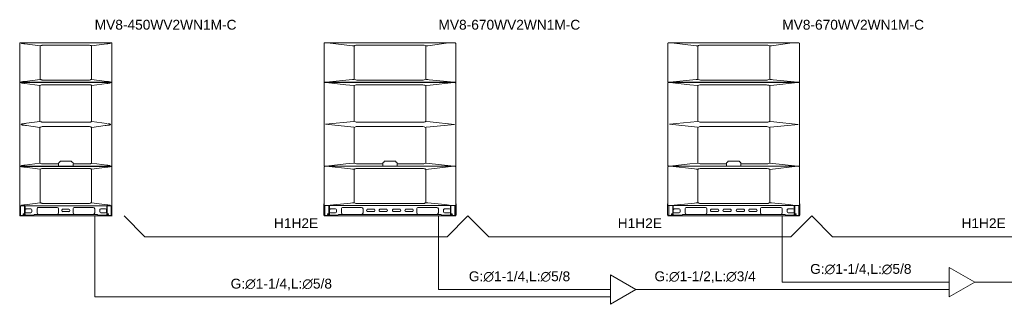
# Model space of a CAD drawing. Header units: millimetres. Extents: x -11664 to 30758, y -32204 to 1096.
# Tile 2 of 15: x -11664 to -1639, y -1800 to 1096. Entities that reach past the tile are written whole.
import ezdxf

# ---------------------------------------------------------------- set-up
doc = ezdxf.new("R2010")
doc.units = ezdxf.units.MM
for name, color, linetype, lineweight in [('CONDENSADORA_PAVIMENTO_SUPERIOR_dwg', 8, 'Continuous', 18), ('EQUIPMENT', 7, 'Continuous', 18), ('H1H2E', 7, 'Continuous', 18), ('PIPE_VRF', 7, 'Continuous', 18), ('TFR-TRI', 7, 'Continuous', 18)]:
    doc.layers.add(name, color=color, linetype=linetype, lineweight=lineweight)
doc.styles.add('Arial', font='arial.ttf', dxfattribs={"height": 100})

# ---------------------------------------------------------------- blocks, each defined once
blk = doc.blocks.new('CONDENSADORA_PAVIMENTO_SUPERIOR_dwg_ODU-V8_20-26HP_-1129953-15 - FLUXOGRAMA PAVIMENTO SUPERIOR')
at = {"layer": 'EQUIPMENT'}
for centre, major_axis, start_param, end_param in [((-5058, 854), (-6, 0), 4.712369, 6.283185), ((-4724, 767), (70.9, 0), 1.561787, 2.097453), ((-4064, 765), (73.4, 0), 1.05364, 1.570796), ((-3730, 854), (6, 0), 0, 1.570796), ((-5058, 465), (6, 0), 3.141593, 4.712369), ((-5058, 451), (-6, 0), 4.712369, 6.283185), ((-4723, 554), (73.1, 0), 4.193769, 4.713386), ((-4719, 339), (95.3, 0), 1.570796, 2.008205), ((-4070, 330), (104, 0), 1.15313, 1.570796), ((-4063, 551), (69.8, 0), 4.699036, 5.242873), ((-3730, 465), (6, 0), 4.712429, 6.283185), ((-3730, 451), (6, 0), 0, 1.570796), ((-4726, 122), (68.3, 0), 4.190649, 4.655802), ((-4730, -46), (55, 0), 1.570796, 2.150019), ((-4062, 123), (69.5, 0), 4.628119, 5.23279), ((-4068, -87), (95.6, 0), 1.134739, 1.570796), ((-4723, -300), (72.3, 0), 4.185927, 4.5568), ((-4048, -342), (-28.6, 0), 1.570796, 2.342965), ((-4722, -491), (74.4, 0), 1.667231, 2.093976), ((-4063, -489), (71.6, 0), 1.047198, 1.577238), ((-3730, -790), (6, 0), 5.105104, 6.283185), ((-4619, -844), (12.5, 0), 1.570796, 4.712389), ((-4559, -844), (12.5, 0), 4.712389, 7.853982), ((-4492, -844), (12.5, 0), 1.570796, 4.712389), ((-4432, -844), (12.5, 0), 4.712389, 7.853982), ((-4356, -844), (12.5, 0), 1.570796, 4.712389), ((-4296, -844), (12.5, 0), 4.712389, 7.853982), ((-4229, -844), (12.5, 0), 1.570796, 4.712389), ((-4169, -844), (12.5, 0), 4.712389, 7.853982)]:
    blk.add_ellipse(centre, major_axis=major_axis, ratio=0.999899, start_param=start_param, end_param=end_param, dxfattribs=at)
at = {"layer": 'TFR-TRI'}
for p, q in [((-5064, 465), (-5064, 854)), ((-5058, 860), (-3730, 860)), ((-4760, 829), (-4760, 490)), ((-4723, 838), (-4064, 838)), ((-4028, 490), (-4028, 829)), ((-3724, 854), (-3724, 465)), ((-3730, 459), (-5058, 459)), ((-5058, 457), (-3730, 457)), ((-4760, 425), (-4760, 63)), ((-4723, 481), (-4064, 481)), ((-4719, 434), (-4068, 434)), ((-4028, 63), (-4028, 425)), ((-3724, 453), (-3724, 463)), ((-4760, 0), (-4760, -362)), ((-4730, 9), (-4068, 9)), ((-4068, 54), (-4729, 54)), ((-4028, -362), (-4028, 0)), ((-4467, -371), (-4734, -371)), ((-4048, -370), (-4320, -371)), ((-4026, -364), (-3745, -394)), ((-3724, -399), (-3724, -390)), ((-4760, -427), (-4760, -765)), ((-4730, -417), (-4064, -417)), ((-5066, -779), (-5064, -776)), ((-5056, -898), (-5056, -796)), ((-5015, -898), (-5015, -796)), ((-5009, -893), (-5009, -796)), ((-3779, -893), (-3779, -796)), ((-3773, -796), (-3773, -898)), ((-3732, -898), (-3732, -796)), ((-3724, -777), (-3722, -779)), ((-5064, -892), (-5066, -890)), ((-5026, -881), (-5023, -881)), ((-5023, -888), (-5026, -888)), ((-5014, -900), (-5014, -897)), ((-4930, -894), (-5011, -894)), ((-5009, -840), (-5009, -860)), ((-4949, -830), (-4999, -830)), ((-4999, -870), (-4949, -870)), ((-4939, -860), (-4939, -840)), ((-4920, -889), (-4928, -893)), ((-4888, -830), (-4888, -870)), ((-4683, -815), (-4873, -815)), ((-4873, -885), (-4683, -885)), ((-4668, -870), (-4668, -830)), ((-4559, -832), (-4619, -832)), ((-4619, -857), (-4559, -857)), ((-4432, -832), (-4492, -832)), ((-4492, -857), (-4432, -857)), ((-4296, -832), (-4356, -832)), ((-4356, -857), (-4296, -857)), ((-4169, -832), (-4229, -832)), ((-4229, -857), (-4169, -857)), ((-4121, -830), (-4121, -870)), ((-3916, -815), (-4106, -815)), ((-4106, -885), (-3916, -885)), ((-3901, -870), (-3901, -830)), ((-3861, -893), (-3869, -889)), ((-3778, -894), (-3858, -894)), ((-3849, -840), (-3849, -860)), ((-3789, -830), (-3839, -830)), ((-3839, -870), (-3789, -870)), ((-3779, -860), (-3779, -840)), ((-3775, -897), (-3775, -900)), ((-3775, -898), (-3724, -898)), ((-3765, -881), (-3762, -881)), ((-3762, -888), (-3765, -888)), ((-3722, -890), (-3724, -892))]:
    blk.add_line(p, q, dxfattribs=at)
at = {"layer": 'TFR-TRI', "flags": 128}
for points in [[(-5029, 860), (-4777, 832), (-4761, 830)], [(-4026, 830), (-4010, 832), (-3799, 860)], [(-3724, 451), (-3724, -388), (-3724, -390), (-3725, -392), (-3727, -393), (-3730, -394), (-5058, -394), (-5060, -393), (-5062, -392), (-5063, -390), (-5064, -388), (-5064, 451)], [(-5045, 459), (-4777, 487), (-4761, 489)], [(-5043, 457), (-4842, 434), (-4762, 427)], [(-4026, 489), (-4010, 487), (-3994, 486), (-3741, 459)], [(-4026, 427), (-3986, 431), (-3743, 457)], [(-4762, 2), (-5049, 32), (-4762, 61)], [(-4026, 61), (-3986, 58), (-3738, 31)], [(-3738, 31), (-3738, 31), (-3986, 5), (-4026, 2)], [(-3727, -796), (-5058, -796), (-5060, -796), (-5062, -795), (-5063, -793), (-5064, -790), (-5064, -401), (-5063, -399), (-5062, -397), (-5060, -396), (-5058, -395), (-3730, -395), (-3727, -396), (-3725, -397), (-3724, -399), (-3724, -401), (-3724, -790)], [(-5042, -394), (-4842, -371), (-4762, -364)], [(-5042, -395), (-4794, -422), (-4777, -424), (-4761, -425)], [(-4467, -366), (-4467, -365), (-4467, -365), (-4467, -364), (-4467, -364), (-4467, -363), (-4466, -363), (-4466, -363), (-4466, -362), (-4457, -354), (-4449, -345), (-4448, -345), (-4448, -345), (-4447, -344), (-4447, -344), (-4447, -344), (-4446, -344), (-4446, -344), (-4445, -344), (-4432, -344), (-4342, -344), (-4340, -344), (-4339, -345), (-4330, -354), (-4322, -362), (-4321, -363), (-4321, -363), (-4321, -363), (-4321, -364), (-4320, -364), (-4320, -365), (-4320, -365), (-4320, -366), (-4320, -390), (-4320, -391), (-4320, -391), (-4320, -391), (-4320, -391), (-4320, -391), (-4320, -391), (-4320, -391), (-4320, -391), (-4320, -391), (-4320, -391), (-4320, -392), (-4320, -392), (-4320, -392)], [(-4467, -366), (-4467, -385), (-4467, -386), (-4467, -387), (-4467, -388), (-4467, -389), (-4467, -390), (-4467, -391), (-4467, -391), (-4467, -391), (-4467, -391), (-4467, -391), (-4467, -391), (-4467, -391), (-4467, -391), (-4467, -391), (-4467, -391), (-4467, -392), (-4467, -392), (-4467, -392)], [(-4467, -392), (-4467, -392), (-4467, -392), (-4467, -392), (-4467, -392), (-4467, -393), (-4467, -393), (-4466, -393), (-4466, -393), (-4466, -393), (-4466, -393), (-4465, -393), (-4465, -394), (-4464, -394), (-4464, -394), (-4464, -394), (-4464, -394), (-4324, -394), (-4324, -394), (-4324, -394), (-4323, -394), (-4323, -394), (-4322, -393), (-4322, -393), (-4321, -393), (-4321, -393), (-4321, -393), (-4321, -393), (-4321, -393), (-4320, -392), (-4320, -392), (-4320, -392), (-4320, -392), (-4320, -392)], [(-4464, -394), (-4465, -394), (-4465, -394), (-4465, -394), (-4465, -394), (-4466, -394)], [(-4249, -394), (-4322, -394), (-4322, -394), (-4322, -394), (-4323, -394), (-4323, -394), (-4323, -394)], [(-4028, -765), (-4028, -427), (-3745, -395)], [(-5067, -888), (-5067, -782), (-5067, -780), (-5067, -780)], [(-5035, -796), (-4794, -770), (-4777, -768), (-4761, -766)], [(-3769, -796), (-3835, -785), (-4010, -768), (-4026, -766), (-4026, -766), (-4027, -766), (-4028, -767), (-4029, -767), (-4029, -767), (-4029, -767), (-4034, -769), (-4039, -771), (-4043, -773), (-4048, -774), (-4053, -774), (-4058, -775), (-4061, -775), (-4064, -775), (-4730, -775), (-4736, -774), (-4743, -773), (-4749, -771), (-4754, -769), (-4758, -767), (-4759, -767), (-4761, -766), (-4761, -766), (-4761, -766)], [(-3724, -899), (-3724, -898), (-3724, -793)], [(-3721, -780), (-3721, -780), (-3721, -887)], [(-5064, -899), (-5064, -898), (-5014, -898)], [(-3726, -900), (-3728, -900), (-3728, -900), (-3729, -900), (-3730, -900), (-3732, -900), (-3733, -900), (-3733, -900), (-3735, -900), (-3775, -900), (-5063, -900)], [(-4917, -889), (-4917, -887), (-4917, -886), (-3871, -886), (-3871, -887), (-3871, -889)], [(-3721, -886), (-3721, -888), (-3721, -888)]]:
    blk.add_lwpolyline(points, dxfattribs=at)
at = {"layer": 'TFR-TRI'}
for centre, major_axis, start_param, end_param in [((-5065, -780), (2, 0), 2.356194, 3.141593), ((-5065, -776), (1, 0), 5.497787, 6.283185), ((-3723, -780), (2, 0), 0, 0.785398), ((-5065, -888), (2, 0), 3.141593, 3.926991), ((-5065, -892), (1, 0), 0, 0.785398), ((-5063, -899), (1.5, 0), 3.141593, 4.712389), ((-5026, -884), (3.5, 0), 1.570796, 4.712389), ((-5023, -884), (3.5, 0), 4.712389, 7.853982), ((-5011, -897), (3, 0), 1.570796, 3.141593), ((-4999, -840), (10, 0), 1.570796, 3.141593), ((-4999, -860), (10, 0), 3.141593, 4.712389), ((-4949, -840), (10, 0), 0, 1.570796), ((-4949, -860), (10, 0), 4.712389, 6.283185), ((-4930, -889), (5, 0), 4.712389, 5.176037), ((-4917, -894), (5, 0), 1.570796, 2.034444), ((-4873, -830), (15, 0), 1.570796, 3.141593), ((-4873, -870), (15, 0), 3.141593, 4.712389), ((-4683, -830), (15, 0), 0, 1.570796), ((-4683, -870), (15, 0), 4.712389, 6.283185), ((-4106, -830), (15, 0), 1.570796, 3.141593), ((-4106, -870), (15, 0), 3.141593, 4.712389), ((-3916, -830), (15, 0), 0, 1.570796), ((-3916, -870), (15, 0), 4.712389, 6.283185), ((-3871, -894), (5, 0), 1.107149, 1.570796), ((-3858, -889), (5, 0), 4.248741, 4.712389), ((-3839, -840), (10, 0), 1.570796, 3.141593), ((-3839, -860), (10, 0), 3.141593, 4.712389), ((-3789, -840), (10, 0), 0, 1.570796), ((-3789, -860), (10, 0), 4.712389, 6.283185), ((-3778, -897), (3, 0), 0, 1.570796), ((-3765, -884), (3.5, 0), 1.570796, 4.712389), ((-3762, -884), (3.5, 0), 4.712389, 7.853982), ((-3726, -899), (1.5, 0), 4.712389, 6.283185), ((-3723, -892), (1, 0), 2.356194, 3.141593), ((-3723, -888), (2, 0), 5.497787, 6.283185)]:
    blk.add_ellipse(centre, major_axis=major_axis, ratio=0.999899, start_param=start_param, end_param=end_param, dxfattribs=at)
blk = doc.blocks.new('CONDENSADORA_PAVIMENTO_SUPERIOR_dwg_ODU-V8_20-26HP_-1129954-15 - FLUXOGRAMA PAVIMENTO SUPERIOR')
at = {"layer": 'EQUIPMENT'}
for centre, major_axis, start_param, end_param in [((-8558, 854), (6, 0), 1.570776, 3.141593), ((-8224, 767), (70.9, 0), 1.561787, 2.097453), ((-7564, 765), (73.4, 0), 1.05364, 1.570796), ((-7230, 854), (6, 0), 0, 1.570796), ((-8558, 465), (6, 0), 3.141593, 4.712369), ((-8558, 451), (6, 0), 1.570776, 3.141593), ((-8223, 554), (73.1, 0), 4.193769, 4.713386), ((-8219, 339), (95.3, 0), 1.570796, 2.008205), ((-7570, 330), (104, 0), 1.15313, 1.570796), ((-7563, 551), (69.8, 0), 4.699036, 5.242873), ((-7230, 465), (6, 0), 4.712429, 6.283185), ((-7230, 451), (6, 0), 0, 1.570796), ((-8226, 122), (68.3, 0), 4.190649, 4.655802), ((-8230, -46), (55, 0), 1.570796, 2.150019), ((-7562, 123), (69.5, 0), 4.628119, 5.23279), ((-7568, -87), (95.6, 0), 1.134739, 1.570796), ((-8223, -300), (72.3, 0), 4.185927, 4.5568), ((-7548, -342), (-28.6, 0), 1.570796, 2.342965), ((-8222, -491), (74.4, 0), 1.667231, 2.093976), ((-7563, -489), (71.6, 0), 1.047198, 1.577238), ((-7230, -790), (6, 0), 5.105104, 6.283185), ((-8119, -844), (12.5, 0), 1.570796, 4.712389), ((-8059, -844), (12.5, 0), 4.712389, 7.853982), ((-7992, -844), (12.5, 0), 1.570796, 4.712389), ((-7932, -844), (12.5, 0), 4.712389, 7.853982), ((-7856, -844), (12.5, 0), 1.570796, 4.712389), ((-7796, -844), (12.5, 0), 4.712389, 7.853982), ((-7729, -844), (12.5, 0), 1.570796, 4.712389), ((-7669, -844), (12.5, 0), 4.712389, 7.853982)]:
    blk.add_ellipse(centre, major_axis=major_axis, ratio=0.999899, start_param=start_param, end_param=end_param, dxfattribs=at)
at = {"layer": 'TFR-TRI'}
for p, q in [((-8564, 465), (-8564, 854)), ((-8558, 860), (-7230, 860)), ((-8260, 829), (-8260, 490)), ((-8223, 838), (-7564, 838)), ((-7528, 490), (-7528, 829)), ((-7224, 854), (-7224, 465)), ((-7230, 459), (-8558, 459)), ((-8558, 457), (-7230, 457)), ((-8260, 425), (-8260, 63)), ((-8223, 481), (-7564, 481)), ((-8219, 434), (-7568, 434)), ((-7528, 63), (-7528, 425)), ((-7224, 453), (-7224, 463)), ((-8260, 0), (-8260, -362)), ((-8230, 9), (-7568, 9)), ((-7568, 54), (-8229, 54)), ((-7528, -362), (-7528, 0)), ((-7967, -371), (-8234, -371)), ((-7548, -370), (-7820, -371)), ((-7526, -364), (-7245, -394)), ((-7224, -399), (-7224, -390)), ((-8260, -427), (-8260, -765)), ((-8230, -417), (-7564, -417)), ((-8566, -779), (-8564, -776)), ((-8556, -898), (-8556, -796)), ((-8515, -898), (-8515, -796)), ((-8509, -893), (-8509, -796)), ((-7279, -893), (-7279, -796)), ((-7273, -796), (-7273, -898)), ((-7232, -898), (-7232, -796)), ((-7224, -777), (-7222, -779)), ((-8564, -892), (-8566, -890)), ((-8526, -881), (-8523, -881)), ((-8523, -888), (-8526, -888)), ((-8514, -900), (-8514, -897)), ((-8430, -894), (-8511, -894)), ((-8509, -840), (-8509, -860)), ((-8449, -830), (-8499, -830)), ((-8499, -870), (-8449, -870)), ((-8439, -860), (-8439, -840)), ((-8420, -889), (-8428, -893)), ((-8388, -830), (-8388, -870)), ((-8183, -815), (-8373, -815)), ((-8373, -885), (-8183, -885)), ((-8168, -870), (-8168, -830)), ((-8059, -832), (-8119, -832)), ((-8119, -857), (-8059, -857)), ((-7932, -832), (-7992, -832)), ((-7992, -857), (-7932, -857)), ((-7796, -832), (-7856, -832)), ((-7856, -857), (-7796, -857)), ((-7669, -832), (-7729, -832)), ((-7729, -857), (-7669, -857)), ((-7621, -830), (-7621, -870)), ((-7416, -815), (-7606, -815)), ((-7606, -885), (-7416, -885)), ((-7401, -870), (-7401, -830)), ((-7361, -893), (-7369, -889)), ((-7278, -894), (-7358, -894)), ((-7349, -840), (-7349, -860)), ((-7289, -830), (-7339, -830)), ((-7339, -870), (-7289, -870)), ((-7279, -860), (-7279, -840)), ((-7275, -897), (-7275, -900)), ((-7275, -898), (-7224, -898)), ((-7265, -881), (-7262, -881)), ((-7262, -888), (-7265, -888)), ((-7222, -890), (-7224, -892))]:
    blk.add_line(p, q, dxfattribs=at)
at = {"layer": 'TFR-TRI', "flags": 128}
for points in [[(-8529, 860), (-8277, 832), (-8261, 830)], [(-7526, 830), (-7510, 832), (-7299, 860)], [(-7224, 451), (-7224, -388), (-7224, -390), (-7225, -392), (-7227, -393), (-7230, -394), (-8558, -394), (-8560, -393), (-8562, -392), (-8563, -390), (-8564, -388), (-8564, 451)], [(-8545, 459), (-8277, 487), (-8261, 489)], [(-8543, 457), (-8342, 434), (-8262, 427)], [(-7526, 489), (-7510, 487), (-7494, 486), (-7241, 459)], [(-7526, 427), (-7486, 431), (-7243, 457)], [(-8262, 2), (-8549, 32), (-8262, 61)], [(-7526, 61), (-7486, 58), (-7238, 31)], [(-7238, 31), (-7238, 31), (-7486, 5), (-7526, 2)], [(-7227, -796), (-8558, -796), (-8560, -796), (-8562, -795), (-8563, -793), (-8564, -790), (-8564, -401), (-8563, -399), (-8562, -397), (-8560, -396), (-8558, -395), (-7230, -395), (-7227, -396), (-7225, -397), (-7224, -399), (-7224, -401), (-7224, -790)], [(-8542, -394), (-8342, -371), (-8262, -364)], [(-8542, -395), (-8294, -422), (-8277, -424), (-8261, -425)], [(-7967, -366), (-7967, -365), (-7967, -365), (-7967, -364), (-7967, -364), (-7967, -363), (-7966, -363), (-7966, -363), (-7966, -362), (-7957, -354), (-7949, -345), (-7948, -345), (-7948, -345), (-7947, -344), (-7947, -344), (-7947, -344), (-7946, -344), (-7946, -344), (-7945, -344), (-7932, -344), (-7842, -344), (-7840, -344), (-7839, -345), (-7830, -354), (-7822, -362), (-7821, -363), (-7821, -363), (-7821, -363), (-7821, -364), (-7820, -364), (-7820, -365), (-7820, -365), (-7820, -366), (-7820, -390), (-7820, -391), (-7820, -391), (-7820, -391), (-7820, -391), (-7820, -391), (-7820, -391), (-7820, -391), (-7820, -391), (-7820, -391), (-7820, -391), (-7820, -392), (-7820, -392), (-7820, -392)], [(-7967, -366), (-7967, -385), (-7967, -386), (-7967, -387), (-7967, -388), (-7967, -389), (-7967, -390), (-7967, -391), (-7967, -391), (-7967, -391), (-7967, -391), (-7967, -391), (-7967, -391), (-7967, -391), (-7967, -391), (-7967, -391), (-7967, -391), (-7967, -392), (-7967, -392), (-7967, -392)], [(-7967, -392), (-7967, -392), (-7967, -392), (-7967, -392), (-7967, -392), (-7967, -393), (-7967, -393), (-7966, -393), (-7966, -393), (-7966, -393), (-7966, -393), (-7965, -393), (-7965, -394), (-7964, -394), (-7964, -394), (-7964, -394), (-7964, -394), (-7824, -394), (-7824, -394), (-7824, -394), (-7823, -394), (-7823, -394), (-7822, -393), (-7822, -393), (-7821, -393), (-7821, -393), (-7821, -393), (-7821, -393), (-7821, -393), (-7820, -392), (-7820, -392), (-7820, -392), (-7820, -392), (-7820, -392)], [(-7964, -394), (-7965, -394), (-7965, -394), (-7965, -394), (-7965, -394), (-7966, -394)], [(-7749, -394), (-7822, -394), (-7822, -394), (-7822, -394), (-7823, -394), (-7823, -394), (-7823, -394)], [(-7528, -765), (-7528, -427), (-7245, -395)], [(-8567, -888), (-8567, -782), (-8567, -780), (-8567, -780)], [(-8535, -796), (-8294, -770), (-8277, -768), (-8261, -766)], [(-7269, -796), (-7335, -785), (-7510, -768), (-7526, -766), (-7526, -766), (-7527, -766), (-7528, -767), (-7529, -767), (-7529, -767), (-7529, -767), (-7534, -769), (-7539, -771), (-7543, -773), (-7548, -774), (-7553, -774), (-7558, -775), (-7561, -775), (-7564, -775), (-8230, -775), (-8236, -774), (-8243, -773), (-8249, -771), (-8254, -769), (-8258, -767), (-8259, -767), (-8261, -766), (-8261, -766), (-8261, -766)], [(-7224, -899), (-7224, -898), (-7224, -793)], [(-7221, -780), (-7221, -780), (-7221, -887)], [(-8564, -899), (-8564, -898), (-8514, -898)], [(-7226, -900), (-7228, -900), (-7228, -900), (-7229, -900), (-7230, -900), (-7232, -900), (-7233, -900), (-7233, -900), (-7235, -900), (-7275, -900), (-8563, -900)], [(-8417, -889), (-8417, -887), (-8417, -886), (-7371, -886), (-7371, -887), (-7371, -889)], [(-7221, -886), (-7221, -888), (-7221, -888)]]:
    blk.add_lwpolyline(points, dxfattribs=at)
at = {"layer": 'TFR-TRI'}
for centre, major_axis, start_param, end_param in [((-8565, -780), (2, 0), 2.356194, 3.141593), ((-8565, -776), (1, 0), 5.497787, 6.283185), ((-7223, -780), (2, 0), 0, 0.785398), ((-8565, -888), (2, 0), 3.141593, 3.926991), ((-8565, -892), (1, 0), 0, 0.785398), ((-8563, -899), (1.5, 0), 3.141593, 4.712389), ((-8526, -884), (3.5, 0), 1.570796, 4.712389), ((-8523, -884), (3.5, 0), 4.712389, 7.853982), ((-8511, -897), (3, 0), 1.570796, 3.141593), ((-8499, -840), (10, 0), 1.570796, 3.141593), ((-8499, -860), (10, 0), 3.141593, 4.712389), ((-8449, -840), (10, 0), 0, 1.570796), ((-8449, -860), (10, 0), 4.712389, 6.283185), ((-8430, -889), (5, 0), 4.712389, 5.176037), ((-8417, -894), (5, 0), 1.570796, 2.034444), ((-8373, -830), (15, 0), 1.570796, 3.141593), ((-8373, -870), (15, 0), 3.141593, 4.712389), ((-8183, -830), (15, 0), 0, 1.570796), ((-8183, -870), (15, 0), 4.712389, 6.283185), ((-7606, -830), (15, 0), 1.570796, 3.141593), ((-7606, -870), (15, 0), 3.141593, 4.712389), ((-7416, -830), (15, 0), 0, 1.570796), ((-7416, -870), (15, 0), 4.712389, 6.283185), ((-7371, -894), (5, 0), 1.107149, 1.570796), ((-7358, -889), (5, 0), 4.248741, 4.712389), ((-7339, -840), (10, 0), 1.570796, 3.141593), ((-7339, -860), (10, 0), 3.141593, 4.712389), ((-7289, -840), (10, 0), 0, 1.570796), ((-7289, -860), (10, 0), 4.712389, 6.283185), ((-7278, -897), (3, 0), 0, 1.570796), ((-7265, -884), (3.5, 0), 1.570796, 4.712389), ((-7262, -884), (3.5, 0), 4.712389, 7.853982), ((-7226, -899), (1.5, 0), 4.712389, 6.283185), ((-7223, -892), (1, 0), 2.356194, 3.141593), ((-7223, -888), (2, 0), 5.497787, 6.283185)]:
    blk.add_ellipse(centre, major_axis=major_axis, ratio=0.999899, start_param=start_param, end_param=end_param, dxfattribs=at)
blk = doc.blocks.new('CONDENSADORA_PAVIMENTO_SUPERIOR_dwg_ODU-V8_8-18HP_-1129955-15 - FLUXOGRAMA PAVIMENTO SUPERIOR')
at = {"layer": 'TFR-TRI'}
for p, q in [((-11664, 465), (-11664, 854)), ((-11658, 860), (-10730, 860)), ((-11611, 850), (-11456, 829)), ((-11455, 828), (-11455, 490)), ((-10933, 490), (-10933, 828)), ((-10932, 829), (-10777, 850)), ((-10724, 854), (-10724, 465)), ((-10730, 459), (-11658, 459)), ((-11658, 457), (-10730, 457)), ((-11456, 489), (-11611, 469)), ((-11458, 427), (-11611, 447)), ((-11457, 62), (-11457, 426)), ((-10777, 469), (-10932, 489)), ((-10931, 426), (-10931, 62)), ((-10777, 447), (-10930, 427)), ((-11595, 43), (-11458, 61)), ((-11458, 0), (-11594, 19)), ((-10930, 61), (-10777, 40)), ((-10793, 19), (-10930, 0)), ((-11457, -362), (-11457, -1)), ((-10931, -1), (-10931, -362)), ((-11458, -363), (-11611, -384)), ((-11124, -393), (-11263, -393)), ((-11120, -385), (-11120, -372)), ((-10777, -384), (-10930, -363)), ((-11611, -405), (-11456, -426)), ((-11455, -427), (-11455, -765)), ((-10933, -765), (-10933, -427)), ((-10932, -426), (-10777, -405)), ((-11647, -797), (-11658, -797)), ((-11656, -898), (-11656, -797)), ((-11615, -898), (-11615, -796)), ((-11456, -766), (-11611, -787)), ((-11609, -893), (-11609, -796)), ((-10777, -787), (-10932, -766)), ((-10778, -893), (-10778, -796)), ((-10773, -796), (-10773, -898)), ((-10731, -898), (-10731, -797)), ((-11664, -898), (-11613, -898)), ((-11613, -900), (-11613, -897)), ((-11529, -894), (-11610, -894)), ((-11609, -840), (-11609, -860)), ((-11549, -830), (-11599, -830)), ((-11599, -870), (-11549, -870)), ((-11539, -860), (-11539, -840)), ((-11519, -889), (-11527, -893)), ((-11487, -830), (-11487, -870)), ((-11282, -815), (-11472, -815)), ((-11472, -885), (-11282, -885)), ((-11267, -870), (-11267, -830)), ((-11233, -842), (-11233, -847)), ((-11164, -831), (-11223, -831)), ((-11223, -857), (-11164, -857)), ((-11154, -847), (-11154, -842)), ((-11120, -830), (-11120, -870)), ((-10915, -815), (-11105, -815)), ((-11105, -885), (-10915, -885)), ((-10900, -870), (-10900, -830)), ((-10860, -893), (-10868, -889)), ((-10777, -894), (-10858, -894)), ((-10849, -840), (-10849, -860)), ((-10789, -830), (-10839, -830)), ((-10839, -870), (-10789, -870)), ((-10779, -860), (-10779, -840)), ((-10774, -898), (-10774, -900)), ((-10765, -881), (-10762, -881)), ((-10762, -888), (-10765, -888))]:
    blk.add_line(p, q, dxfattribs=at)
at = {"layer": 'TFR-TRI', "flags": 128}
for points in [[(-11664, -899), (-11664, -898), (-11664, -791), (-11664, -402), (-11664, -388), (-11664, 451), (-11664, 465)], [(-10724, 465), (-10724, 451), (-10724, -388), (-10724, -402), (-10724, -791), (-10724, -899)], [(-11124, -394), (-11124, -394), (-11132, -394), (-11256, -394), (-11263, -394), (-11264, -394)], [(-11662, -900), (-11613, -900), (-10725, -900)], [(-11517, -889), (-11517, -886), (-10870, -886), (-10870, -889)], [(-10724, -898), (-10774, -898), (-10774, -897)]]:
    blk.add_lwpolyline(points, dxfattribs=at)
at = {"layer": 'TFR-TRI'}
for centre, major_axis, start_param, end_param in [((-11658, 854), (6, 0), 1.570796, 3.141593), ((-10730, 854), (6, 0), 0, 1.570796), ((-11658, 465), (6, 0), 3.141593, 4.712389), ((-11658, 451), (6, 0), 1.570796, 3.141593), ((-10730, 465), (6, 0), 4.712389, 6.283185), ((-10730, 451), (6, 0), 0, 1.570796), ((-11658, -388), (6, 0), 3.141593, 4.712389), ((-11658, -402), (6, 0), 1.570796, 3.141593), ((-10730, -388), (6, 0), 4.712389, 6.283185), ((-10730, -402), (6, 0), 0, 1.570796), ((-11658, -791), (6, 0), 3.141593, 4.712389), ((-10730, -791), (6, 0), 4.712389, 6.283185), ((-11662, -899), (1.5, 0), 3.141593, 4.712389), ((-11610, -897), (3, 0), 1.570796, 3.141593), ((-11599, -840), (10, 0), 1.570796, 3.141593), ((-11599, -860), (10, 0), 3.141593, 4.712389), ((-11549, -840), (10, 0), 0, 1.570796), ((-11549, -860), (10, 0), 4.712389, 6.283185), ((-11529, -889), (5, 0), 4.712389, 5.176037), ((-11517, -894), (5, 0), 1.570796, 2.034444), ((-11472, -830), (15, 0), 1.570796, 3.141593), ((-11472, -870), (15, 0), 3.141593, 4.712389), ((-11282, -830), (15, 0), 0, 1.570796), ((-11282, -870), (15, 0), 4.712389, 6.283185), ((-11223, -842), (10.5, 0), 1.570796, 3.141593), ((-11223, -847), (10.5, 0), 3.141593, 4.712389), ((-11165, -842), (10.5, 0), 0, 1.570796), ((-11165, -847), (10.5, 0), 4.712389, 6.283185), ((-11105, -830), (15, 0), 1.570796, 3.141593), ((-11105, -870), (15, 0), 3.141593, 4.712389), ((-10915, -830), (15, 0), 0, 1.570796), ((-10915, -870), (15, 0), 4.712389, 6.283185), ((-10870, -894), (5, 0), 1.107149, 1.570796), ((-10858, -889), (5, 0), 4.248741, 4.712389), ((-10839, -840), (10, 0), 1.570796, 3.141593), ((-10839, -860), (10, 0), 3.141593, 4.712389), ((-10789, -840), (10, 0), 0, 1.570796), ((-10789, -860), (10, 0), 4.712389, 6.283185), ((-10777, -897), (3, 0), 0, 1.570796), ((-10765, -884), (-3.5, 0), 4.712389, 7.853982), ((-10762, -884), (-3.5, 0), 1.570796, 4.712389), ((-10725, -899), (1.5, 0), 4.712389, 6.283185)]:
    blk.add_ellipse(centre, major_axis=major_axis, ratio=0.99996, start_param=start_param, end_param=end_param, dxfattribs=at)
for centre, major_axis in [((-11624, -884), (6, 0)), ((-10763, -884), (2.3, 0))]:
    blk.add_ellipse(centre, major_axis=major_axis, ratio=0.99996, dxfattribs=at)
for points, knots in [([(-11611, 850), (-11613, 850), (-11614, 851), (-11620, 851), (-11624, 852), (-11632, 853), (-11636, 854), (-11641, 855), (-11643, 856), (-11645, 857), (-11646, 857), (-11646, 857)], [0, 0, 0, 0, 0.150679, 0.150679, 0.474651, 0.474651, 0.798624, 0.798624, 0.96061, 0.96061, 1, 1, 1, 1]), ([(-11455, 830), (-11454, 830), (-11454, 830), (-11451, 832), (-11448, 833), (-11442, 835), (-11438, 836), (-11432, 837), (-11428, 837), (-11425, 837), (-11425, 837), (-11425, 837)], [0, 0, 0, 0, 0.023853, 0.023853, 0.348705, 0.348705, 0.673556, 0.673556, 0.998408, 0.998408, 1, 1, 1, 1]), ([(-11425, 837), (-11404, 837), (-11383, 837), (-11306, 837), (-11250, 837), (-11138, 837), (-11082, 837), (-11004, 837), (-10984, 837), (-10963, 837)], [0, 0, 0, 0, 0.135735, 0.135735, 0.499966, 0.499966, 0.864198, 0.864198, 1, 1, 1, 1]), ([(-10963, 837), (-10959, 837), (-10956, 837), (-10949, 836), (-10946, 835), (-10939, 833), (-10936, 832), (-10933, 830)], [0, 0, 0, 0, 0.319664, 0.319664, 0.645367, 0.645367, 1, 1, 1, 1]), ([(-10735, 860), (-10742, 857), (-10742, 857), (-10745, 856), (-10747, 855), (-10752, 854), (-10756, 853), (-10764, 852), (-10768, 851), (-10773, 851), (-10775, 850), (-10777, 850)], [0, 0, 0, 0, 0.054566, 0.054566, 0.214372, 0.214372, 0.533983, 0.533983, 0.853595, 0.853595, 1, 1, 1, 1]), ([(-11648, 459), (-11646, 462), (-11645, 462), (-11643, 463), (-11641, 464), (-11635, 465), (-11631, 466), (-11624, 467), (-11620, 467), (-11614, 468), (-11613, 468), (-11611, 468)], [0, 0, 0, 0, 0.053898, 0.053898, 0.213817, 0.213817, 0.533654, 0.533654, 0.853491, 0.853491, 1, 1, 1, 1]), ([(-11648, 457), (-11645, 454), (-11645, 454), (-11642, 453), (-11640, 452), (-11635, 451), (-11631, 450), (-11623, 449), (-11620, 449), (-11614, 448), (-11612, 448), (-11611, 447)], [0, 0, 0, 0, 0.054597, 0.054597, 0.214398, 0.214398, 0.533999, 0.533999, 0.853599, 0.853599, 1, 1, 1, 1]), ([(-11457, 427), (-11452, 429), (-11447, 431), (-11437, 434), (-11432, 434), (-11427, 434), (-11427, 434), (-11427, 434)], [0, 0, 0, 0, 0.489332, 0.489332, 0.998857, 0.998857, 1, 1, 1, 1]), ([(-11425, 481), (-11428, 481), (-11432, 482), (-11438, 483), (-11441, 484), (-11448, 486), (-11451, 487), (-11455, 489)], [0, 0, 0, 0, 0.31985, 0.31985, 0.645608, 0.645608, 1, 1, 1, 1]), ([(-11427, 434), (-11403, 434), (-11379, 434), (-11301, 434), (-11194, 434), (-11086, 434), (-11006, 434), (-10979, 434), (-10953, 434)], [0, 0, 0, 0, 0.152085, 0.152085, 0.491343, 0.8306, 0.8306, 1, 1, 1, 1]), ([(-10963, 481), (-10984, 481), (-11004, 481), (-11082, 481), (-11138, 481), (-11250, 481), (-11306, 481), (-11383, 481), (-11404, 481), (-11425, 481)], [0, 0, 0, 0, 0.135808, 0.135808, 0.500039, 0.500039, 0.864271, 0.864271, 1, 1, 1, 1]), ([(-10933, 489), (-10933, 489), (-10933, 489), (-10936, 487), (-10940, 486), (-10946, 484), (-10949, 483), (-10956, 482), (-10959, 481), (-10963, 481), (-10963, 481), (-10963, 481)], [0, 0, 0, 0, 0.024161, 0.024161, 0.348951, 0.348951, 0.673741, 0.673741, 0.998531, 0.998531, 1, 1, 1, 1]), ([(-10953, 434), (-10948, 434), (-10944, 434), (-10937, 431), (-10934, 429), (-10931, 427)], [0, 0, 0, 0, 0.5356, 0.5356, 1, 1, 1, 1]), ([(-10777, 468), (-10775, 468), (-10773, 468), (-10767, 467), (-10763, 467), (-10756, 465), (-10752, 465), (-10746, 463), (-10744, 463), (-10742, 462), (-10742, 462), (-10739, 459)], [0, 0, 0, 0, 0.150584, 0.150584, 0.474769, 0.474769, 0.798954, 0.798954, 0.961046, 0.961046, 1, 1, 1, 1]), ([(-10777, 447), (-10775, 448), (-10773, 448), (-10768, 449), (-10764, 449), (-10756, 450), (-10752, 451), (-10747, 452), (-10745, 453), (-10743, 454), (-10742, 454), (-10739, 457)], [0, 0, 0, 0, 0.150814, 0.150814, 0.474822, 0.474822, 0.798829, 0.798829, 0.960832, 0.960832, 1, 1, 1, 1]), ([(-11595, 43), (-11608, 40), (-11622, 39), (-11638, 36), (-11640, 35), (-11644, 34), (-11645, 34), (-11647, 33), (-11647, 33), (-11648, 32), (-11649, 31), (-11649, 30), (-11648, 29), (-11647, 29), (-11646, 28), (-11645, 27), (-11644, 27), (-11640, 26), (-11638, 25), (-11622, 22), (-11608, 21), (-11594, 19)], [0, 0, 0, 0, 0.363216, 0.363216, 0.430736, 0.430736, 0.464496, 0.464496, 0.481376, 0.481376, 0.498256, 0.498256, 0.515136, 0.515136, 0.532016, 0.532016, 0.565776, 0.565776, 0.633296, 0.633296, 1, 1, 1, 1]), ([(-11427, 53), (-11429, 53), (-11432, 53), (-11437, 54), (-11440, 55), (-11447, 57), (-11452, 58), (-11457, 61)], [0, 0, 0, 0, 0.251798, 0.251798, 0.507823, 0.507823, 1, 1, 1, 1]), ([(-11457, 1), (-11452, 3), (-11448, 5), (-11437, 8), (-11432, 8), (-11427, 8), (-11427, 8), (-11427, 8)], [0, 0, 0, 0, 0.488605, 0.488605, 0.998798, 0.998798, 1, 1, 1, 1]), ([(-10953, 53), (-10979, 53), (-11006, 53), (-11086, 53), (-11194, 53), (-11301, 53), (-11379, 53), (-11403, 53), (-11427, 53)], [0, 0, 0, 0, 0.169405, 0.169405, 0.508663, 0.847921, 0.847921, 1, 1, 1, 1]), ([(-11427, 8), (-11403, 8), (-11379, 8), (-11301, 8), (-11194, 8), (-11086, 8), (-11006, 8), (-10979, 8), (-10953, 8)], [0, 0, 0, 0, 0.152086, 0.152086, 0.491344, 0.830601, 0.830601, 1, 1, 1, 1]), ([(-10931, 61), (-10934, 59), (-10937, 57), (-10942, 55), (-10944, 54), (-10948, 53), (-10950, 53), (-10952, 53), (-10953, 53), (-10953, 53)], [0, 0, 0, 0, 0.455336, 0.455336, 0.726047, 0.726047, 0.996758, 0.996758, 1, 1, 1, 1]), ([(-10953, 8), (-10948, 8), (-10944, 7), (-10937, 5), (-10934, 3), (-10931, 1)], [0, 0, 0, 0, 0.536369, 0.536369, 1, 1, 1, 1]), ([(-10793, 19), (-10780, 21), (-10766, 22), (-10750, 25), (-10747, 26), (-10744, 27), (-10742, 28), (-10741, 28), (-10740, 29), (-10739, 30), (-10739, 30), (-10739, 32), (-10739, 32), (-10741, 33), (-10741, 33), (-10743, 34), (-10744, 34), (-10748, 36), (-10750, 36), (-10757, 38), (-10762, 38), (-10767, 39)], [0, 0, 0, 0, 0.476144, 0.476144, 0.563453, 0.563453, 0.607108, 0.607108, 0.628935, 0.628935, 0.650762, 0.650762, 0.67259, 0.67259, 0.694417, 0.694417, 0.738072, 0.738072, 0.825381, 0.825381, 1, 1, 1, 1]), ([(-11266, -394), (-11278, -394), (-11290, -394), (-11350, -394), (-11398, -394), (-11458, -394), (-11470, -394), (-11514, -394), (-11546, -394), (-11600, -394), (-11623, -394), (-11658, -394)], [0, 0, 0, 0, 0.094861, 0.094861, 0.474305, 0.474305, 0.569165, 0.569165, 0.822128, 0.822128, 1, 1, 1, 1]), ([(-11658, -396), (-11608, -396), (-11570, -396), (-11514, -396), (-11495, -396), (-11457, -396), (-11439, -396), (-11344, -396), (-11269, -396), (-11118, -396), (-11043, -396), (-10892, -396), (-10817, -396), (-10730, -396)], [0, 0, 0, 0, 0.125, 0.125, 0.1875, 0.1875, 0.25, 0.25, 0.5, 0.5, 0.75, 0.75, 1, 1, 1, 1]), ([(-11649, -394), (-11645, -390), (-11645, -390), (-11642, -389), (-11640, -389), (-11635, -387), (-11631, -387), (-11623, -386), (-11620, -385), (-11614, -384), (-11612, -384), (-11611, -384)], [0, 0, 0, 0, 0.054607, 0.054607, 0.214406, 0.214406, 0.534004, 0.534004, 0.853601, 0.853601, 1, 1, 1, 1]), ([(-11611, -405), (-11613, -405), (-11614, -405), (-11620, -404), (-11624, -403), (-11632, -402), (-11636, -401), (-11641, -400), (-11643, -400), (-11645, -399), (-11646, -398), (-11649, -396)], [0, 0, 0, 0, 0.150677, 0.150677, 0.474647, 0.474647, 0.798616, 0.798616, 0.9606, 0.9606, 1, 1, 1, 1]), ([(-11427, -371), (-11429, -371), (-11432, -371), (-11437, -370), (-11440, -370), (-11447, -368), (-11452, -366), (-11457, -364)], [0, 0, 0, 0, 0.251528, 0.251528, 0.507223, 0.507223, 1, 1, 1, 1]), ([(-11266, -371), (-11296, -371), (-11325, -371), (-11379, -371), (-11403, -371), (-11427, -371)], [0, 0, 0, 0, 0.550269, 0.550269, 1, 1, 1, 1]), ([(-11267, -365), (-11267, -370), (-11267, -370), (-11267, -370), (-11267, -371), (-11267, -371), (-11267, -371), (-11267, -372)], [0, 0, 0, 0, 0.298554, 0.298554, 0.597108, 0.597108, 1, 1, 1, 1]), ([(-11267, -372), (-11267, -391), (-11267, -391), (-11267, -391), (-11267, -391), (-11267, -391), (-11267, -391), (-11267, -391), (-11267, -391), (-11267, -391), (-11267, -391), (-11267, -391)], [0, 0, 0, 0, 0.084417, 0.084417, 0.168911, 0.168911, 0.506885, 0.506885, 0.805185, 0.805185, 1, 1, 1, 1]), ([(-11266, -393), (-11266, -393), (-11266, -392), (-11266, -392), (-11267, -392), (-11267, -392), (-11267, -392), (-11267, -391), (-11267, -391), (-11267, -391)], [0, 0, 0, 0, 0.269384, 0.269384, 0.53872, 0.53872, 0.808863, 0.808863, 1, 1, 1, 1]), ([(-11264, -394), (-11264, -394), (-11264, -394), (-11264, -394), (-11264, -394), (-11265, -394), (-11265, -394), (-11265, -394), (-11266, -394), (-11266, -394)], [0, 0, 0, 0, 0.278022, 0.278022, 0.556214, 0.556214, 0.832161, 0.832161, 1, 1, 1, 1]), ([(-11122, -394), (-11122, -394), (-11122, -394), (-11123, -394), (-11123, -394), (-11123, -394), (-11123, -394), (-11124, -394), (-11124, -394), (-11124, -394)], [0, 0, 0, 0, 0.277649, 0.277649, 0.555464, 0.555464, 0.831185, 0.831185, 1, 1, 1, 1]), ([(-10730, -394), (-10781, -394), (-10819, -394), (-10890, -394), (-10922, -394), (-10970, -394), (-10986, -394), (-11034, -394), (-11066, -394), (-11106, -394), (-11114, -394), (-11122, -394)], [0, 0, 0, 0, 0.304315, 0.304315, 0.557292, 0.557292, 0.68378, 0.68378, 0.936756, 0.936756, 1, 1, 1, 1]), ([(-10953, -371), (-10979, -371), (-11006, -371), (-11062, -371), (-11092, -371), (-11121, -371)], [0, 0, 0, 0, 0.476575, 0.476575, 1, 1, 1, 1]), ([(-11121, -393), (-11121, -393), (-11121, -392), (-11120, -392), (-11120, -392), (-11120, -392), (-11120, -392), (-11120, -391), (-11120, -391), (-11120, -391)], [0, 0, 0, 0, 0.269385, 0.269385, 0.538722, 0.538722, 0.808864, 0.808864, 1, 1, 1, 1]), ([(-11120, -391), (-11120, -390), (-11120, -389), (-11120, -388), (-11120, -387), (-11120, -386), (-11120, -385), (-11120, -385)], [0, 0, 0, 0, 0.41567, 0.41567, 0.705824, 0.705824, 1, 1, 1, 1]), ([(-11120, -391), (-11120, -391), (-11120, -391), (-11120, -391), (-11120, -391), (-11120, -391), (-11120, -391), (-11120, -391), (-11120, -391), (-11120, -391), (-11120, -391), (-11120, -391)], [0, 0, 0, 0, 0.084417, 0.084417, 0.168911, 0.168911, 0.506885, 0.506885, 0.805185, 0.805185, 1, 1, 1, 1]), ([(-10931, -364), (-10934, -366), (-10937, -367), (-10942, -369), (-10944, -370), (-10948, -371), (-10950, -371), (-10952, -371), (-10953, -371), (-10953, -371)], [0, 0, 0, 0, 0.455999, 0.455999, 0.726353, 0.726353, 0.996707, 0.996707, 1, 1, 1, 1]), ([(-10777, -384), (-10775, -384), (-10773, -384), (-10768, -385), (-10764, -386), (-10756, -387), (-10752, -388), (-10747, -389), (-10745, -390), (-10743, -390), (-10742, -391), (-10742, -391)], [0, 0, 0, 0, 0.150815, 0.150815, 0.474824, 0.474824, 0.798834, 0.798834, 0.960838, 0.960838, 1, 1, 1, 1]), ([(-10741, -398), (-10742, -399), (-10742, -399), (-10745, -400), (-10747, -400), (-10752, -402), (-10756, -402), (-10764, -403), (-10768, -404), (-10773, -405), (-10775, -405), (-10777, -405)], [0, 0, 0, 0, 0.054566, 0.054566, 0.214372, 0.214372, 0.533983, 0.533983, 0.853595, 0.853595, 1, 1, 1, 1]), ([(-11455, -425), (-11454, -425), (-11454, -425), (-11451, -424), (-11448, -422), (-11442, -420), (-11438, -419), (-11432, -418), (-11428, -418), (-11425, -418), (-11425, -418), (-11425, -418)], [0, 0, 0, 0, 0.023853, 0.023853, 0.348705, 0.348705, 0.673556, 0.673556, 0.998408, 0.998408, 1, 1, 1, 1]), ([(-11425, -418), (-11404, -418), (-11383, -418), (-11306, -418), (-11250, -418), (-11138, -418), (-11082, -418), (-11004, -418), (-10984, -418), (-10963, -418)], [0, 0, 0, 0, 0.135735, 0.135735, 0.499967, 0.499967, 0.864199, 0.864199, 1, 1, 1, 1]), ([(-10963, -418), (-10959, -418), (-10956, -418), (-10949, -419), (-10946, -420), (-10939, -422), (-10936, -424), (-10933, -425)], [0, 0, 0, 0, 0.319664, 0.319664, 0.645367, 0.645367, 1, 1, 1, 1]), ([(-11646, -794), (-11646, -793), (-11645, -793), (-11643, -792), (-11641, -792), (-11635, -790), (-11631, -790), (-11624, -789), (-11620, -788), (-11614, -787), (-11613, -787), (-11611, -787)], [0, 0, 0, 0, 0.053898, 0.053898, 0.213817, 0.213817, 0.533654, 0.533654, 0.853491, 0.853491, 1, 1, 1, 1]), ([(-10730, -797), (-10754, -797), (-10766, -797), (-10809, -797), (-10840, -797), (-10903, -797), (-10935, -797), (-10999, -797), (-11031, -797), (-11071, -797), (-11079, -797), (-11119, -797), (-11151, -797), (-11215, -797), (-11247, -797), (-11311, -797), (-11343, -797), (-11407, -797), (-11439, -797), (-11503, -797), (-11535, -797), (-11593, -797), (-11619, -797), (-11646, -797)], [0, 0, 0, 0, 0.039822, 0.039822, 0.142826, 0.142826, 0.249018, 0.249018, 0.35521, 0.35521, 0.381758, 0.381758, 0.48795, 0.48795, 0.594142, 0.594142, 0.700334, 0.700334, 0.806526, 0.806526, 0.912718, 0.912718, 1, 1, 1, 1]), ([(-11425, -774), (-11428, -774), (-11432, -774), (-11438, -773), (-11441, -772), (-11448, -770), (-11451, -768), (-11455, -767)], [0, 0, 0, 0, 0.31985, 0.31985, 0.645608, 0.645608, 1, 1, 1, 1]), ([(-10963, -774), (-10984, -774), (-11004, -774), (-11082, -774), (-11138, -774), (-11250, -774), (-11306, -774), (-11383, -774), (-11404, -774), (-11425, -774)], [0, 0, 0, 0, 0.135808, 0.135808, 0.50004, 0.50004, 0.864271, 0.864271, 1, 1, 1, 1]), ([(-10933, -767), (-10933, -767), (-10933, -767), (-10936, -768), (-10940, -770), (-10946, -772), (-10949, -773), (-10956, -774), (-10959, -774), (-10963, -774), (-10963, -774), (-10963, -774)], [0, 0, 0, 0, 0.024161, 0.024161, 0.348951, 0.348951, 0.673741, 0.673741, 0.998531, 0.998531, 1, 1, 1, 1]), ([(-10777, -787), (-10775, -787), (-10773, -787), (-10767, -788), (-10763, -789), (-10756, -790), (-10752, -791), (-10746, -792), (-10744, -792), (-10742, -793), (-10742, -794), (-10741, -794)], [0, 0, 0, 0, 0.150584, 0.150584, 0.474769, 0.474769, 0.798954, 0.798954, 0.961046, 0.961046, 1, 1, 1, 1])]:
    blk.add_open_spline(points, degree=3, knots=knots, dxfattribs=at)
for points in [[(-11265, -362), (-11266, -362), (-11266, -363), (-11267, -363), (-11267, -364), (-11267, -365), (-11267, -365)], [(-11265, -393), (-11266, -393), (-11266, -393), (-11266, -393)], [(-11248, -345), (-11254, -350), (-11260, -356), (-11265, -362)], [(-11264, -393), (-11265, -393), (-11265, -393), (-11265, -393)], [(-11263, -393), (-11264, -393), (-11264, -393), (-11264, -393)], [(-11263, -393), (-11263, -393), (-11263, -393), (-11263, -393)], [(-11245, -343), (-11245, -343), (-11246, -343), (-11247, -344), (-11248, -344), (-11248, -345), (-11248, -345)], [(-11142, -343), (-11151, -343), (-11168, -343), (-11193, -343), (-11219, -343), (-11236, -343), (-11245, -343)], [(-11138, -345), (-11139, -344), (-11141, -343), (-11142, -343)], [(-11121, -362), (-11127, -356), (-11133, -350), (-11138, -345)], [(-11124, -393), (-11123, -393), (-11123, -393), (-11123, -393)], [(-11123, -393), (-11123, -393), (-11123, -393), (-11122, -393)], [(-11122, -393), (-11122, -393), (-11122, -393), (-11121, -393)], [(-11120, -365), (-11120, -365), (-11120, -364), (-11120, -363), (-11121, -363), (-11121, -362), (-11121, -362)], [(-11121, -393), (-11121, -393), (-11121, -393), (-11121, -393)], [(-11120, -391), (-11120, -391), (-11120, -391), (-11120, -391)], [(-11647, -797), (-11646, -797), (-11646, -797), (-11646, -797)]]:
    blk.add_open_spline(points, degree=3, dxfattribs=at)
blk = doc.blocks.new('CONDENSADORA_PAVIMENTO_SUPERIOR_dwg_4odu_connect-1129956-15 - FLUXOGRAMA PAVIMENTO SUPERIOR')
at = {"layer": 'EQUIPMENT'}
for p, q in [((740, -1500), (640, -1500)), ((1100, -1500), (1000, -1500)), ((-2200, -1575), (-2300, -1575)), ((-1840, -1575), (-1940, -1575)), ((740, -1575), (640, -1575)), ((-5650, -1650), (-5750, -1650)), ((-5290, -1650), (-5390, -1650)), ((-2200, -1650), (-2300, -1650)), ((-5650, -1725), (-5750, -1725))]:
    blk.add_line(p, q, dxfattribs=at)
at = {"layer": 'EQUIPMENT', "flags": 128}
for points in [[(740, -1350), (740, -1650), (1000, -1500)], [(-5650, -1500), (-5650, -1800), (-5390, -1650)], [(-2200, -1425), (-2200, -1725), (-1940, -1575)]]:
    blk.add_lwpolyline(points, close=True, dxfattribs=at)
at = {"layer": 'H1H2E', "flags": 128}
blk.add_lwpolyline([(-100, -900), (-312, -1112), (-3388, -1112), (-3600, -900), (-3812, -1112), (-6888, -1112), (-7100, -900), (-7312, -1112), (-10388, -1112), (-10600, -900)], dxfattribs=at)
at = {"layer": 'PIPE_VRF'}
for p, q in [((640, -1575), (-1840, -1575)), ((-2300, -1650), (-5290, -1650))]:
    blk.add_line(p, q, dxfattribs=at)
at = {"layer": 'PIPE_VRF', "flags": 128}
for points in [[(-5750, -1725), (-10900, -1725), (-10900, -900)], [(-5750, -1650), (-7400, -1650), (-7400, -900)], [(-2300, -1575), (-3900, -1575), (-3900, -900)], [(640, -1500), (-400, -1500), (-400, -900)]]:
    blk.add_lwpolyline(points, dxfattribs=at)
blk = doc.blocks.new('CONDENSADORA_PAVIMENTO_SUPERIOR_dwg__U8-1129957-15 - FLUXOGRAMA PAVIMENTO SUPERIOR')
for name in ['CONDENSADORA_PAVIMENTO_SUPERIOR_dwg_ODU-V8_8-18HP_-1129955-15 - FLUXOGRAMA PAVIMENTO SUPERIOR', 'CONDENSADORA_PAVIMENTO_SUPERIOR_dwg_ODU-V8_20-26HP_-1129954-15 - FLUXOGRAMA PAVIMENTO SUPERIOR', 'CONDENSADORA_PAVIMENTO_SUPERIOR_dwg_ODU-V8_20-26HP_-1129953-15 - FLUXOGRAMA PAVIMENTO SUPERIOR', 'CONDENSADORA_PAVIMENTO_SUPERIOR_dwg_4odu_connect-1129956-15 - FLUXOGRAMA PAVIMENTO SUPERIOR']:
    blk.add_blockref(name, (0, 0))
at = {"layer": 'EQUIPMENT', "char_height": 100, "line_spacing_factor": 0.941778, "style": 'Arial'}
for s, insert, width, attachment_point in [('MV8-450WV2WN1M-C', (-10900, 1095), 1721.33, 1), ('MV8-670WV2WN1M-C', (-7400, 1095), 1721.33, 1), ('MV8-670WV2WN1M-C', (-3900, 1095), 1721.33, 1), ('G:∅1-1/4,L:∅5/8', (-3100, -1390), 1225.5, 2), ('G:∅1-1/4,L:∅5/8', (-6575, -1465), 1225.5, 2), ('G:∅1-1/2,L:∅3/4', (-4685, -1465), 1225.5, 2), ('G:∅1-1/4,L:∅5/8', (-9000, -1540), 1225.5, 2)]:
    blk.add_mtext(s, dxfattribs=dict(at, insert=insert, width=width, attachment_point=attachment_point))
at = {"layer": 'H1H2E', "char_height": 100, "width": 537.46, "attachment_point": 2, "line_spacing_factor": 0.941778, "style": 'Arial'}
for insert in [(-8850, -925), (-5350, -925), (-1850, -925)]:
    blk.add_mtext('H1H2E', dxfattribs=dict(at, insert=insert))
blk = doc.blocks.new('CONDENSADORA_PAVIMENTO_SUPERIOR_dwg-1129951-15 - FLUXOGRAMA PAVIMENTO SUPERIOR')
blk.add_blockref('CONDENSADORA_PAVIMENTO_SUPERIOR_dwg__U8-1129957-15 - FLUXOGRAMA PAVIMENTO SUPERIOR', (0, 0))

msp = doc.modelspace()

# ---------------------------------------------------------------- block references
at = {"layer": 'CONDENSADORA_PAVIMENTO_SUPERIOR_dwg', "color": 7}
msp.add_blockref('CONDENSADORA_PAVIMENTO_SUPERIOR_dwg-1129951-15 - FLUXOGRAMA PAVIMENTO SUPERIOR', (0, 0), dxfattribs=at)

doc.saveas('drawing.dxf')
